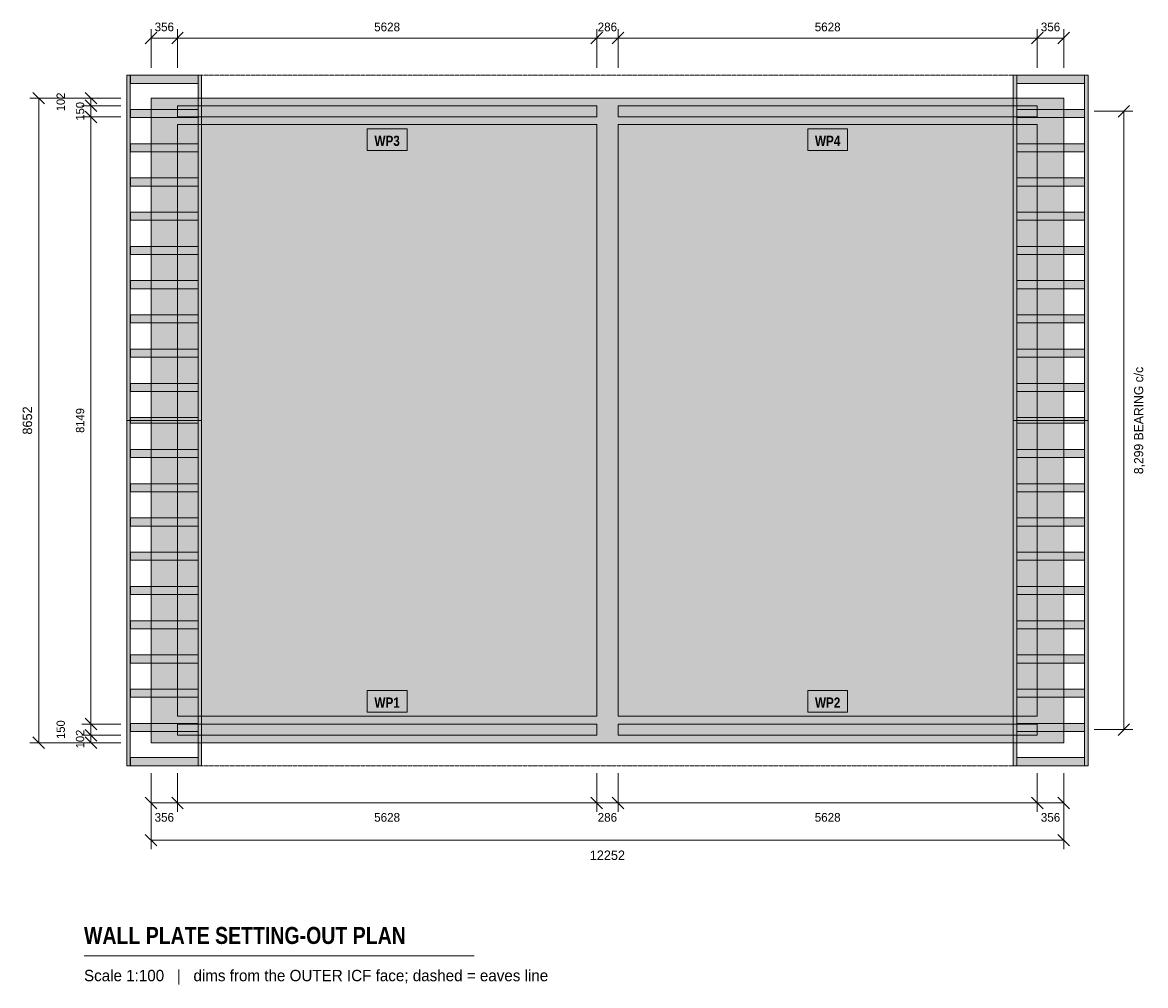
# Model space of a CAD drawing. Header units: millimetres. Extents: x -1726 to 13350, y -3258 to 9668.
import ezdxf
from ezdxf.enums import TextEntityAlignment as Align

# ---------------------------------------------------------------- set-up
doc = ezdxf.new("R2010")
doc.units = ezdxf.units.MM
doc.linetypes.add('DASHED', pattern=[1.524, 1.27, -0.254])
for name, color, linetype in [('FILL-LIGHT', 7, 'Continuous'), ('FILL-MASONRY_FILL', 7, 'Continuous'), ('FILL-TIMBER', 7, 'Continuous'), ('FILL-WHITE', 7, 'Continuous'), ('LINE-GREY', 7, 'Continuous'), ('LINE-INK', 7, 'Continuous'), ('LINE-MASONRY', 7, 'Continuous'), ('LINE-RED', 7, 'Continuous'), ('LINE-STEEL_GREY-DASH', 7, 'DASHED'), ('TEXT-INK', 7, 'Continuous'), ('TEXT-RED', 7, 'Continuous'), ('TEXT-STEEL_GREY', 7, 'Continuous')]:
    doc.layers.add(name, color=color, linetype=linetype)
doc.styles.add('OpenSansCondensed-Bold', font='OpenSansCondensed-Bold.ttf')

msp = doc.modelspace()

# ---------------------------------------------------------------- hatches: boundary and pattern name
at = {"layer": 'FILL-LIGHT', "true_color": 0xdedee0}
h = msp.add_hatch(color=254, dxfattribs=at)
h.dxf.hatch_style = 1
h.paths.add_polyline_path([(0, 0), (0, 0), (0, 8652), (0, 8652), (0, 8652), (12252, 8652), (12252, 8652), (12252, 8652), (12252, 0), (12252, 0), (12252, 0), (0, 0)])
h.paths.add_polyline_path([(6269, 356), (6269, 356), (6269, 356), (6269, 356), (6269, 356), (6269, 356), (6269, 356), (6269, 356), (6269, 356), (6269, 356), (6269, 356), (6269, 356), (6269, 356), (6269, 356), (6269, 356), (6269, 356), (6269, 356), (11896, 356), (11897, 356), (11897, 356), (11897, 356), (11897, 356), (11897, 356), (11897, 356), (11897, 356), (11897, 356), (11897, 356), (11897, 356), (11897, 356), (11897, 356), (11897, 356), (11897, 356), (11897, 356), (11897, 356), (11897, 8297), (11897, 8297), (11897, 8297), (11897, 8297), (11897, 8297), (11897, 8297), (11897, 8297), (11897, 8297), (11897, 8297), (11897, 8297), (11897, 8297), (11897, 8297), (11897, 8297), (11897, 8297), (11897, 8297), (11897, 8297), (11896, 8297), (6269, 8297), (6269, 8297), (6269, 8297), (6269, 8297), (6269, 8297), (6269, 8297), (6269, 8297), (6269, 8297), (6269, 8297), (6269, 8297), (6269, 8297), (6269, 8297), (6269, 8297), (6269, 8297), (6269, 8297), (6269, 8297), (6269, 8297)], flags=0)
h.paths.add_polyline_path([(5983, 356), (5983, 356), (5983, 356), (5983, 356), (5983, 356), (5983, 356), (5983, 356), (5983, 356), (5983, 356), (5983, 356), (5983, 356), (5983, 356), (5983, 356), (5983, 356), (5983, 356), (5983, 356), (5983, 356), (5983, 8297), (5983, 8297), (5983, 8297), (5983, 8297), (5983, 8297), (5983, 8297), (5983, 8297), (5983, 8297), (5983, 8297), (5983, 8297), (5983, 8297), (5983, 8297), (5983, 8297), (5983, 8297), (5983, 8297), (5983, 8297), (5983, 8297), (356, 8297), (356, 8297), (356, 8297), (356, 8297), (356, 8297), (356, 8297), (356, 8297), (356, 8297), (356, 8297), (356, 8297), (356, 8297), (356, 8297), (356, 8297), (356, 8297), (356, 8297), (356, 8297), (356, 8297), (356, 356), (356, 356), (356, 356), (356, 356), (356, 356), (356, 356), (356, 356), (356, 356), (356, 356), (356, 356), (356, 356), (356, 356), (356, 356), (356, 356), (356, 356), (356, 356), (356, 356)], flags=0)
at = {"layer": 'FILL-LIGHT', "true_color": 0xcccccf}
h = msp.add_hatch(color=254, dxfattribs=at)
h.dxf.hatch_style = 1
h.paths.add_polyline_path([(12252, 8652), (12252, 8652), (12252, 8652), (12252, 0), (12252, 0), (12252, 0), (0, 0), (0, 0), (0, 0), (0, 8652), (0, 8652), (0, 8652)])
h.paths.add_polyline_path([(102, 102), (12151, 102), (12151, 8551), (102, 8551)], flags=0)
at = {"layer": 'FILL-MASONRY_FILL', "true_color": 0xe0f0e0}
h = msp.add_hatch(color=254, dxfattribs=at)
h.dxf.hatch_style = 1
h.paths.add_polyline_path([(-326, 4326), (-326, 8960), (-279, 8960), (-279, 4326)])
h = msp.add_hatch(color=254, dxfattribs=at)
h.dxf.hatch_style = 1
h.paths.add_polyline_path([(-278, 8851), (-278, 8960), (631, 8960), (631, 8851)])
h = msp.add_hatch(color=254, dxfattribs=at)
h.dxf.hatch_style = 1
h.paths.add_polyline_path([(632, 4326), (632, 8960), (679, 8960), (679, 4326)])
h = msp.add_hatch(color=254, dxfattribs=at)
h.dxf.hatch_style = 1
h.paths.add_polyline_path([(11574, 4326), (11574, 8960), (11621, 8960), (11621, 4326)])
h = msp.add_hatch(color=254, dxfattribs=at)
h.dxf.hatch_style = 1
h.paths.add_polyline_path([(11621, 8851), (11621, 8960), (12531, 8960), (12531, 8851)])
h = msp.add_hatch(color=254, dxfattribs=at)
h.dxf.hatch_style = 1
h.paths.add_polyline_path([(12531, 4326), (12531, 8960), (12578, 8960), (12578, 4326)])
h = msp.add_hatch(color=254, dxfattribs=at)
h.dxf.hatch_style = 1
h.paths.add_polyline_path([(-278, 8392), (-278, 8500), (631, 8500), (631, 8392)])
h = msp.add_hatch(color=254, dxfattribs=at)
h.dxf.hatch_style = 1
h.paths.add_polyline_path([(11621, 8392), (11621, 8500), (12531, 8500), (12531, 8392)])
h = msp.add_hatch(color=254, dxfattribs=at)
h.dxf.hatch_style = 1
h.paths.add_polyline_path([(-278, 7932), (-278, 8041), (631, 8041), (631, 7932)])
h = msp.add_hatch(color=254, dxfattribs=at)
h.dxf.hatch_style = 1
h.paths.add_polyline_path([(11621, 7932), (11621, 8041), (12531, 8041), (12531, 7932)])
h = msp.add_hatch(color=254, dxfattribs=at)
h.dxf.hatch_style = 1
h.paths.add_polyline_path([(-278, 7473), (-278, 7581), (631, 7581), (631, 7473)])
h = msp.add_hatch(color=254, dxfattribs=at)
h.dxf.hatch_style = 1
h.paths.add_polyline_path([(11621, 7473), (11621, 7581), (12531, 7581), (12531, 7473)])
h = msp.add_hatch(color=254, dxfattribs=at)
h.dxf.hatch_style = 1
h.paths.add_polyline_path([(-278, 7013), (-278, 7122), (631, 7122), (631, 7013)])
h = msp.add_hatch(color=254, dxfattribs=at)
h.dxf.hatch_style = 1
h.paths.add_polyline_path([(11621, 7013), (11621, 7122), (12531, 7122), (12531, 7013)])
h = msp.add_hatch(color=254, dxfattribs=at)
h.dxf.hatch_style = 1
h.paths.add_polyline_path([(-278, 6554), (-278, 6662), (631, 6662), (631, 6554)])
h = msp.add_hatch(color=254, dxfattribs=at)
h.dxf.hatch_style = 1
h.paths.add_polyline_path([(11621, 6554), (11621, 6662), (12531, 6662), (12531, 6554)])
h = msp.add_hatch(color=254, dxfattribs=at)
h.dxf.hatch_style = 1
h.paths.add_polyline_path([(-278, 6094), (-278, 6203), (631, 6203), (631, 6094)])
h = msp.add_hatch(color=254, dxfattribs=at)
h.dxf.hatch_style = 1
h.paths.add_polyline_path([(11621, 6094), (11621, 6203), (12531, 6203), (12531, 6094)])
h = msp.add_hatch(color=254, dxfattribs=at)
h.dxf.hatch_style = 1
h.paths.add_polyline_path([(-278, 5635), (-278, 5743), (631, 5743), (631, 5635)])
h = msp.add_hatch(color=254, dxfattribs=at)
h.dxf.hatch_style = 1
h.paths.add_polyline_path([(11621, 5635), (11621, 5743), (12531, 5743), (12531, 5635)])
h = msp.add_hatch(color=254, dxfattribs=at)
h.dxf.hatch_style = 1
h.paths.add_polyline_path([(-278, 5175), (-278, 5284), (631, 5284), (631, 5175)])
h = msp.add_hatch(color=254, dxfattribs=at)
h.dxf.hatch_style = 1
h.paths.add_polyline_path([(11621, 5175), (11621, 5284), (12531, 5284), (12531, 5175)])
h = msp.add_hatch(color=254, dxfattribs=at)
h.dxf.hatch_style = 1
h.paths.add_polyline_path([(-278, 4716), (-278, 4824), (631, 4824), (631, 4716)])
h = msp.add_hatch(color=254, dxfattribs=at)
h.dxf.hatch_style = 1
h.paths.add_polyline_path([(11621, 4716), (11621, 4824), (12531, 4824), (12531, 4716)])
h = msp.add_hatch(color=254, dxfattribs=at)
h.dxf.hatch_style = 1
h.paths.add_polyline_path([(-326, -307), (-326, 4326), (-279, 4326), (-279, -307)])
h = msp.add_hatch(color=254, dxfattribs=at)
h.dxf.hatch_style = 1
h.paths.add_polyline_path([(-278, 4326), (-278, 4365), (631, 4365), (631, 4326)])
h = msp.add_hatch(color=254, dxfattribs=at)
h.dxf.hatch_style = 1
h.paths.add_polyline_path([(-278, 4288), (-278, 4326), (631, 4326), (631, 4288)])
h = msp.add_hatch(color=254, dxfattribs=at)
h.dxf.hatch_style = 1
h.paths.add_polyline_path([(632, -307), (632, 4326), (679, 4326), (679, -307)])
h = msp.add_hatch(color=254, dxfattribs=at)
h.dxf.hatch_style = 1
h.paths.add_polyline_path([(11574, -307), (11574, 4326), (11621, 4326), (11621, -307)])
h = msp.add_hatch(color=254, dxfattribs=at)
h.dxf.hatch_style = 1
h.paths.add_polyline_path([(11621, 4326), (11621, 4365), (12531, 4365), (12531, 4326)])
h = msp.add_hatch(color=254, dxfattribs=at)
h.dxf.hatch_style = 1
h.paths.add_polyline_path([(11621, 4288), (11621, 4326), (12531, 4326), (12531, 4288)])
h = msp.add_hatch(color=254, dxfattribs=at)
h.dxf.hatch_style = 1
h.paths.add_polyline_path([(12531, -307), (12531, 4326), (12578, 4326), (12578, -307)])
h = msp.add_hatch(color=254, dxfattribs=at)
h.dxf.hatch_style = 1
h.paths.add_polyline_path([(-278, 3828), (-278, 3937), (631, 3937), (631, 3828)])
h = msp.add_hatch(color=254, dxfattribs=at)
h.dxf.hatch_style = 1
h.paths.add_polyline_path([(11621, 3828), (11621, 3937), (12531, 3937), (12531, 3828)])
h = msp.add_hatch(color=254, dxfattribs=at)
h.dxf.hatch_style = 1
h.paths.add_polyline_path([(-278, 3369), (-278, 3477), (631, 3477), (631, 3369)])
h = msp.add_hatch(color=254, dxfattribs=at)
h.dxf.hatch_style = 1
h.paths.add_polyline_path([(11621, 3369), (11621, 3477), (12531, 3477), (12531, 3369)])
h = msp.add_hatch(color=254, dxfattribs=at)
h.dxf.hatch_style = 1
h.paths.add_polyline_path([(-278, 2909), (-278, 3018), (631, 3018), (631, 2909)])
h = msp.add_hatch(color=254, dxfattribs=at)
h.dxf.hatch_style = 1
h.paths.add_polyline_path([(11621, 2909), (11621, 3018), (12531, 3018), (12531, 2909)])
h = msp.add_hatch(color=254, dxfattribs=at)
h.dxf.hatch_style = 1
h.paths.add_polyline_path([(-278, 2450), (-278, 2558), (631, 2558), (631, 2450)])
h = msp.add_hatch(color=254, dxfattribs=at)
h.dxf.hatch_style = 1
h.paths.add_polyline_path([(11621, 2450), (11621, 2558), (12531, 2558), (12531, 2450)])
h = msp.add_hatch(color=254, dxfattribs=at)
h.dxf.hatch_style = 1
h.paths.add_polyline_path([(-278, 1990), (-278, 2099), (631, 2099), (631, 1990)])
h = msp.add_hatch(color=254, dxfattribs=at)
h.dxf.hatch_style = 1
h.paths.add_polyline_path([(11621, 1990), (11621, 2099), (12531, 2099), (12531, 1990)])
h = msp.add_hatch(color=254, dxfattribs=at)
h.dxf.hatch_style = 1
h.paths.add_polyline_path([(-278, 1531), (-278, 1639), (631, 1639), (631, 1531)])
h = msp.add_hatch(color=254, dxfattribs=at)
h.dxf.hatch_style = 1
h.paths.add_polyline_path([(11621, 1531), (11621, 1639), (12531, 1639), (12531, 1531)])
h = msp.add_hatch(color=254, dxfattribs=at)
h.dxf.hatch_style = 1
h.paths.add_polyline_path([(-278, 1071), (-278, 1180), (631, 1180), (631, 1071)])
h = msp.add_hatch(color=254, dxfattribs=at)
h.dxf.hatch_style = 1
h.paths.add_polyline_path([(11621, 1071), (11621, 1180), (12531, 1180), (12531, 1071)])
h = msp.add_hatch(color=254, dxfattribs=at)
h.dxf.hatch_style = 1
h.paths.add_polyline_path([(-278, 612), (-278, 720), (631, 720), (631, 612)])
h = msp.add_hatch(color=254, dxfattribs=at)
h.dxf.hatch_style = 1
h.paths.add_polyline_path([(11621, 612), (11621, 720), (12531, 720), (12531, 612)])
h = msp.add_hatch(color=254, dxfattribs=at)
h.dxf.hatch_style = 1
h.paths.add_polyline_path([(-278, 153), (-278, 261), (631, 261), (631, 153)])
h = msp.add_hatch(color=254, dxfattribs=at)
h.dxf.hatch_style = 1
h.paths.add_polyline_path([(11621, 153), (11621, 261), (12531, 261), (12531, 153)])
h = msp.add_hatch(color=254, dxfattribs=at)
h.dxf.hatch_style = 1
h.paths.add_polyline_path([(-278, -307), (-278, -199), (631, -199), (631, -307)])
h = msp.add_hatch(color=254, dxfattribs=at)
h.dxf.hatch_style = 1
h.paths.add_polyline_path([(11621, -307), (11621, -199), (12531, -199), (12531, -307)])
at = {"layer": 'FILL-TIMBER', "true_color": 0xf2e0b2}
h = msp.add_hatch(color=254, dxfattribs=at)
h.dxf.hatch_style = 1
h.paths.add_polyline_path([(5983, 8401), (5983, 8551), (356, 8551), (356, 8401)])
h = msp.add_hatch(color=254, dxfattribs=at)
h.dxf.hatch_style = 1
h.paths.add_polyline_path([(11897, 8401), (11897, 8551), (6269, 8551), (6269, 8401)])
h = msp.add_hatch(color=254, dxfattribs=at)
h.dxf.hatch_style = 1
h.paths.add_polyline_path([(5983, 102), (5983, 252), (356, 252), (356, 102)])
h = msp.add_hatch(color=254, dxfattribs=at)
h.dxf.hatch_style = 1
h.paths.add_polyline_path([(11897, 102), (11897, 252), (6269, 252), (6269, 102)])
at = {"layer": 'FILL-WHITE', "true_color": 0xffffff}
h = msp.add_hatch(color=7, dxfattribs=at)
h.dxf.hatch_style = 1
h.paths.add_polyline_path([(2903, 7951), (3436, 7951), (3436, 8241), (2903, 8241)])
h = msp.add_hatch(color=7, dxfattribs=at)
h.dxf.hatch_style = 1
h.paths.add_polyline_path([(8817, 7951), (9349, 7951), (9349, 8241), (8817, 8241)])
h = msp.add_hatch(color=7, dxfattribs=at)
h.dxf.hatch_style = 1
h.paths.add_polyline_path([(2903, 411), (3436, 411), (3436, 702), (2903, 702)])
h = msp.add_hatch(color=7, dxfattribs=at)
h.dxf.hatch_style = 1
h.paths.add_polyline_path([(8817, 411), (9349, 411), (9349, 702), (8817, 702)])

# ---------------------------------------------------------------- linework, layer by layer
at = {"layer": 'LINE-GREY', "lineweight": 5}
for points in [[(0, 0), (0, 0), (0, 8652), (0, 8652), (0, 8652), (12252, 8652), (12252, 8652), (12252, 8652), (12252, 0), (12252, 0), (12252, 0), (0, 0)], [(5983, 356), (5983, 356), (5983, 356), (5983, 356), (5983, 356), (5983, 356), (5983, 356), (5983, 356), (5983, 356), (5983, 356), (5983, 356), (5983, 356), (5983, 356), (5983, 356), (5983, 356), (5983, 356), (5983, 356), (5983, 8297), (5983, 8297), (5983, 8297), (5983, 8297), (5983, 8297), (5983, 8297), (5983, 8297), (5983, 8297), (5983, 8297), (5983, 8297), (5983, 8297), (5983, 8297), (5983, 8297), (5983, 8297), (5983, 8297), (5983, 8297), (5983, 8297), (356, 8297), (356, 8297), (356, 8297), (356, 8297), (356, 8297), (356, 8297), (356, 8297), (356, 8297), (356, 8297), (356, 8297), (356, 8297), (356, 8297), (356, 8297), (356, 8297), (356, 8297), (356, 8297), (356, 8297), (356, 356), (356, 356), (356, 356), (356, 356), (356, 356), (356, 356), (356, 356), (356, 356), (356, 356), (356, 356), (356, 356), (356, 356), (356, 356), (356, 356), (356, 356), (356, 356), (356, 356)], [(6269, 356), (6269, 356), (6269, 356), (6269, 356), (6269, 356), (6269, 356), (6269, 356), (6269, 356), (6269, 356), (6269, 356), (6269, 356), (6269, 356), (6269, 356), (6269, 356), (6269, 356), (6269, 356), (6269, 356), (11896, 356), (11897, 356), (11897, 356), (11897, 356), (11897, 356), (11897, 356), (11897, 356), (11897, 356), (11897, 356), (11897, 356), (11897, 356), (11897, 356), (11897, 356), (11897, 356), (11897, 356), (11897, 356), (11897, 356), (11897, 8297), (11897, 8297), (11897, 8297), (11897, 8297), (11897, 8297), (11897, 8297), (11897, 8297), (11897, 8297), (11897, 8297), (11897, 8297), (11897, 8297), (11897, 8297), (11897, 8297), (11897, 8297), (11897, 8297), (11897, 8297), (11896, 8297), (6269, 8297), (6269, 8297), (6269, 8297), (6269, 8297), (6269, 8297), (6269, 8297), (6269, 8297), (6269, 8297), (6269, 8297), (6269, 8297), (6269, 8297), (6269, 8297), (6269, 8297), (6269, 8297), (6269, 8297), (6269, 8297), (6269, 8297)]]:
    msp.add_lwpolyline(points, close=True, dxfattribs=at)
at = {"layer": 'LINE-INK', "lineweight": 5}
for p, q in [((-407, 8652), (-1627, 8652)), ((-1429, 8575), (-1585, 8730)), ((-1507, 0), (-1507, 8652)), ((12659, 8476), (13179, 8476)), ((12982, 8398), (13137, 8554)), ((13059, 177), (13059, 8476)), ((12659, 177), (13179, 177)), ((12982, 99), (13137, 254)), ((-407, 0), (-1627, 0)), ((-1429, -78), (-1585, 78)), ((0, -407), (0, -1427)), ((12252, -407), (12252, -1427)), ((-78, -1229), (78, -1385)), ((0, -1307), (12252, -1307)), ((12175, -1229), (12330, -1385)), ((-900, -2860), (4339, -2860))]:
    msp.add_line(p, q, dxfattribs=at)
at = {"layer": 'LINE-MASONRY', "lineweight": 5}
for points in [[(-326, 4326), (-326, 8960), (-279, 8960), (-279, 4326)], [(-278, 8851), (-278, 8960), (631, 8960), (631, 8851)], [(632, 4326), (632, 8960), (679, 8960), (679, 4326)], [(11574, 4326), (11574, 8960), (11621, 8960), (11621, 4326)], [(11621, 8851), (11621, 8960), (12531, 8960), (12531, 8851)], [(12531, 4326), (12531, 8960), (12578, 8960), (12578, 4326)], [(-278, 8392), (-278, 8500), (631, 8500), (631, 8392)], [(11621, 8392), (11621, 8500), (12531, 8500), (12531, 8392)], [(-278, 7932), (-278, 8041), (631, 8041), (631, 7932)], [(11621, 7932), (11621, 8041), (12531, 8041), (12531, 7932)], [(-278, 7473), (-278, 7581), (631, 7581), (631, 7473)], [(11621, 7473), (11621, 7581), (12531, 7581), (12531, 7473)], [(-278, 7013), (-278, 7122), (631, 7122), (631, 7013)], [(11621, 7013), (11621, 7122), (12531, 7122), (12531, 7013)], [(-278, 6554), (-278, 6662), (631, 6662), (631, 6554)], [(11621, 6554), (11621, 6662), (12531, 6662), (12531, 6554)], [(-278, 6094), (-278, 6203), (631, 6203), (631, 6094)], [(11621, 6094), (11621, 6203), (12531, 6203), (12531, 6094)], [(-278, 5635), (-278, 5743), (631, 5743), (631, 5635)], [(11621, 5635), (11621, 5743), (12531, 5743), (12531, 5635)], [(-278, 5175), (-278, 5284), (631, 5284), (631, 5175)], [(11621, 5175), (11621, 5284), (12531, 5284), (12531, 5175)], [(-278, 4716), (-278, 4824), (631, 4824), (631, 4716)], [(11621, 4716), (11621, 4824), (12531, 4824), (12531, 4716)], [(-326, -307), (-326, 4326), (-279, 4326), (-279, -307)], [(-278, 4326), (-278, 4365), (631, 4365), (631, 4326)], [(-278, 4288), (-278, 4326), (631, 4326), (631, 4288)], [(632, -307), (632, 4326), (679, 4326), (679, -307)], [(11574, -307), (11574, 4326), (11621, 4326), (11621, -307)], [(11621, 4326), (11621, 4365), (12531, 4365), (12531, 4326)], [(11621, 4288), (11621, 4326), (12531, 4326), (12531, 4288)], [(12531, -307), (12531, 4326), (12578, 4326), (12578, -307)], [(-278, 3828), (-278, 3937), (631, 3937), (631, 3828)], [(11621, 3828), (11621, 3937), (12531, 3937), (12531, 3828)], [(-278, 3369), (-278, 3477), (631, 3477), (631, 3369)], [(11621, 3369), (11621, 3477), (12531, 3477), (12531, 3369)], [(-278, 2909), (-278, 3018), (631, 3018), (631, 2909)], [(11621, 2909), (11621, 3018), (12531, 3018), (12531, 2909)], [(-278, 2450), (-278, 2558), (631, 2558), (631, 2450)], [(11621, 2450), (11621, 2558), (12531, 2558), (12531, 2450)], [(-278, 1990), (-278, 2099), (631, 2099), (631, 1990)], [(11621, 1990), (11621, 2099), (12531, 2099), (12531, 1990)], [(-278, 1531), (-278, 1639), (631, 1639), (631, 1531)], [(11621, 1531), (11621, 1639), (12531, 1639), (12531, 1531)], [(-278, 1071), (-278, 1180), (631, 1180), (631, 1071)], [(11621, 1071), (11621, 1180), (12531, 1180), (12531, 1071)], [(-278, 612), (-278, 720), (631, 720), (631, 612)], [(11621, 612), (11621, 720), (12531, 720), (12531, 612)], [(-278, 153), (-278, 261), (631, 261), (631, 153)], [(11621, 153), (11621, 261), (12531, 261), (12531, 153)], [(-278, -307), (-278, -199), (631, -199), (631, -307)], [(11621, -307), (11621, -199), (12531, -199), (12531, -307)]]:
    msp.add_lwpolyline(points, close=True, dxfattribs=at)
at = {"layer": 'LINE-RED', "lineweight": 5}
for p, q in [((-78, 9382), (78, 9537)), ((0, 9060), (0, 9580)), ((278, 9382), (433, 9537)), ((356, 9060), (356, 9580)), ((5906, 9382), (6061, 9537)), ((5983, 9060), (5983, 9580)), ((6191, 9382), (6347, 9537)), ((6269, 9060), (6269, 9580)), ((11819, 9382), (11975, 9537)), ((11897, 9060), (11897, 9580)), ((12175, 9382), (12330, 9537)), ((12252, 9060), (12252, 9580)), ((0, 9459), (12252, 9459)), ((-407, 8652), (-927, 8652)), ((-729, 8575), (-885, 8730)), ((-729, 8473), (-885, 8629)), ((-807, 0), (-807, 8652)), ((-407, 8551), (-927, 8551)), ((-729, 8323), (-885, 8479)), ((-407, 8401), (-927, 8401)), ((-729, 174), (-885, 329)), ((-407, 252), (-927, 252)), ((-729, 24), (-885, 179)), ((-407, 102), (-927, 102)), ((-407, 0), (-927, 0)), ((-729, -78), (-885, 78)), ((0, -407), (0, -927)), ((356, -407), (356, -927)), ((5983, -407), (5983, -927)), ((6269, -407), (6269, -927)), ((11897, -407), (11897, -927)), ((12252, -407), (12252, -927)), ((-78, -729), (78, -885)), ((278, -729), (433, -885)), ((5906, -729), (6061, -885)), ((6191, -729), (6347, -885)), ((11819, -729), (11975, -885)), ((12175, -729), (12330, -885)), ((0, -807), (12252, -807))]:
    msp.add_line(p, q, dxfattribs=at)
for points in [[(5983, 8401), (5983, 8551), (356, 8551), (356, 8401)], [(11897, 8401), (11897, 8551), (6269, 8551), (6269, 8401)], [(2903, 7951), (3436, 7951), (3436, 8241), (2903, 8241)], [(8817, 7951), (9349, 7951), (9349, 8241), (8817, 8241)], [(2903, 411), (3436, 411), (3436, 702), (2903, 702)], [(8817, 411), (9349, 411), (9349, 702), (8817, 702)], [(5983, 102), (5983, 252), (356, 252), (356, 102)], [(11897, 102), (11897, 252), (6269, 252), (6269, 102)]]:
    msp.add_lwpolyline(points, close=True, dxfattribs=at)
at = {"layer": 'LINE-STEEL_GREY-DASH', "lineweight": 5}
for p, q in [((-307, 8960), (12559, 8960)), ((-307, -307), (12559, -307))]:
    msp.add_line(p, q, dxfattribs=at)

# ---------------------------------------------------------------- texts
at = {"layer": 'TEXT-INK'}
for s, height, p in [('8,299 BEARING c/c', 121.92, (13319, 4326)), ('8652', 127, (-1597, 4326))]:
    msp.add_text(s, height=height, rotation=90, dxfattribs=at).set_placement(p, align=Align.CENTER)
msp.add_text('12252', height=127, dxfattribs=at).set_placement((6126, -1573), align=Align.CENTER)
at = {"layer": 'TEXT-INK', "style": 'OpenSansCondensed-Bold'}
msp.add_text('WALL PLATE SETTING-OUT PLAN', height=228.6, dxfattribs=at).set_placement((-900, -2700))
at = {"layer": 'TEXT-RED'}
for s, p in [('356', (178, 9550)), ('5628', (3169, 9550)), ('286', (6126, 9550)), ('5628', (9083, 9550)), ('356', (12075, 9550)), ('356', (178, -1059)), ('5628', (3169, -1059)), ('286', (6126, -1059)), ('5628', (9083, -1059)), ('356', (12075, -1059))]:
    msp.add_text(s, height=116.8, dxfattribs=at).set_placement(p, align=Align.CENTER)
for s, p in [('102', (-1157, 8602)), ('150', (-897, 8476)), ('8149', (-897, 4326)), ('150', (-1157, 177)), ('102', (-897, 51))]:
    msp.add_text(s, height=111.8, rotation=90, dxfattribs=at).set_placement(p, align=Align.CENTER)
at = {"layer": 'TEXT-RED', "style": 'OpenSansCondensed-Bold'}
for s, p in [('WP3', (3169, 8011)), ('WP4', (9083, 8011)), ('WP1', (3169, 471)), ('WP2', (9083, 471))]:
    msp.add_text(s, height=137.2, dxfattribs=at).set_placement(p, align=Align.CENTER)
at = {"layer": 'TEXT-STEEL_GREY'}
msp.add_text('Scale 1:100   |   dims from the OUTER ICF face; dashed = eaves line', height=152.4, dxfattribs=at).set_placement((-900, -3200))

doc.saveas('drawing.dxf')
